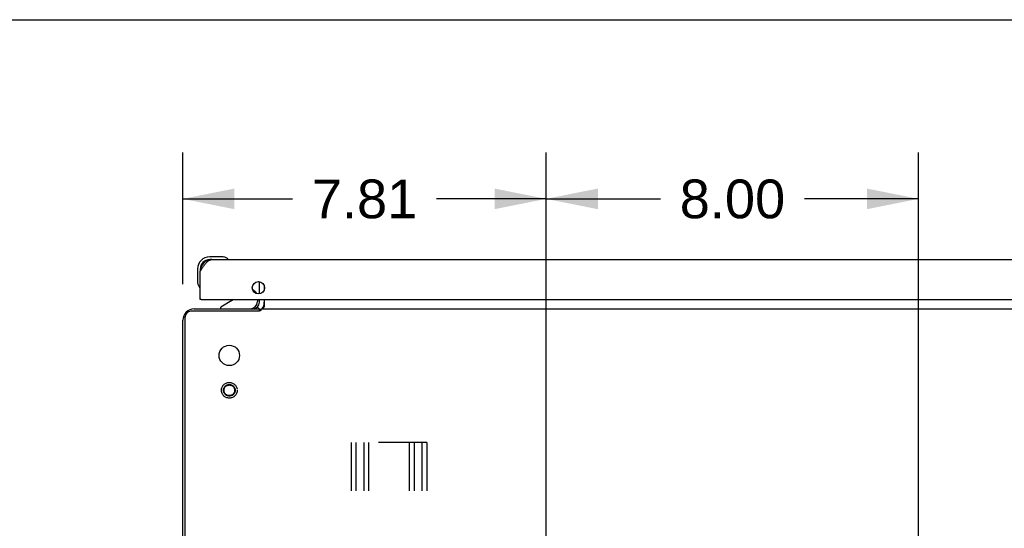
# Model space of a CAD drawing. Header units: inches. Extents: x 0 to 189, y 0 to 122.
# Tile 30 of 44: x 22 to 43, y 111 to 122. Entities that reach past the tile are written whole.
import ezdxf

# ---------------------------------------------------------------- set-up
doc = ezdxf.new("R2010")
doc.units = ezdxf.units.IN
doc.header["$LTSCALE"] = 10.388889
doc.header["$MEASUREMENT"] = 0
doc.linetypes.add('HIDDEN', pattern=[0.2, 0.1, -0.1])
doc.layers.get('0').update_dxf_attribs({"linetype": 'CONTINUOUS'})
for name, color, linetype in [('02___PRT_ALL_AXES', 7, 'CONTINUOUS'), ('DEFAULT_2', 8, 'HIDDEN'), ('DIMENSIONS', 7, 'CONTINUOUS')]:
    doc.layers.add(name, color=color, linetype=linetype)
doc.styles.get("Standard").update_dxf_attribs({"font": 'arial.ttf'})
doc.dimstyles.new('DIMSTYLE_1', dxfattribs={"dimtxt": 0.833333, "dimasz": 1.111111, "dimexe": 0.09, "dimexo": 0.07, "dimgap": 0.0375, "dimtad": 0, "dimtih": 1, "dimtoh": 1, "dimzin": 4, "dimdsep": 46, "dimtxsty": 'Standard', "dimblk": '_FILLED', "dimblk1": '_FILLED', "dimblk2": '_FILLED', "dimcen": 0.09, "dimazin": 1, "dimtfac": 1, "dimtdec": 3, "dimtofl": 0, "dimtmove": 0, "dimatfit": 3, "dimldrblk": '_FILLED', "dimfxl": 0, "dimtolj": 1, "dimtzin": 4, "dimarcsym": 0})

# ---------------------------------------------------------------- blocks, each defined once
blk = doc.blocks.new('_FILLED')
at = {"color": 0, "linetype": 'ByBlock'}
blk.add_solid([(0, 0), (-1, 0.2), (-1, -0.2)], dxfattribs=at)
blk = doc.blocks.new('*D24')
at = {"layer": 'DIMENSIONS', "color": 2, "linetype": 'Continuous'}
for p, q in [((25.818, 116.536), (25.818, 119.37)), ((33.629, 110.658), (33.629, 119.37)), ((25.818, 118.37), (28.175, 118.37)), ((33.629, 118.37), (31.273, 118.37))]:
    blk.add_line(p, q, dxfattribs=at)
at = {"layer": 'DIMENSIONS', "color": 2, "linetype": 'Continuous', "xscale": 1.1111111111, "yscale": 1.1111111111, "zscale": 1.1111111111, "rotation": 180}
blk.add_blockref('_FILLED', (25.818, 118.37), dxfattribs=at)
at = {"layer": 'DIMENSIONS', "color": 2, "linetype": 'Continuous', "xscale": 1.1111111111, "yscale": 1.1111111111, "zscale": 1.1111111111}
blk.add_blockref('_FILLED', (33.629, 118.37), dxfattribs=at)
at = {"layer": 'DIMENSIONS', "color": 2, "linetype": 'Continuous', "insert": (29.724, 118.786), "char_height": 0.8333, "width": 2.26456, "attachment_point": 2, "line_spacing_factor": 0.9}
blk.add_mtext('7.81', dxfattribs=at)
blk = doc.blocks.new('*D25')
at = {"layer": 'DIMENSIONS', "color": 2, "linetype": 'Continuous'}
for p, q in [((33.629, 110.658), (33.629, 119.37)), ((41.629, 110.658), (41.629, 119.37)), ((33.629, 118.37), (36.08, 118.37)), ((41.629, 118.37), (39.178, 118.37))]:
    blk.add_line(p, q, dxfattribs=at)
at = {"layer": 'DIMENSIONS', "color": 2, "linetype": 'Continuous', "xscale": 1.1111111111, "yscale": 1.1111111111, "zscale": 1.1111111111, "rotation": 180}
blk.add_blockref('_FILLED', (33.629, 118.37), dxfattribs=at)
at = {"layer": 'DIMENSIONS', "color": 2, "linetype": 'Continuous', "xscale": 1.1111111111, "yscale": 1.1111111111, "zscale": 1.1111111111}
blk.add_blockref('_FILLED', (41.629, 118.37), dxfattribs=at)
at = {"layer": 'DIMENSIONS', "color": 2, "linetype": 'Continuous', "insert": (37.629, 118.786), "char_height": 0.8333, "width": 2.26456, "attachment_point": 2, "line_spacing_factor": 0.9}
blk.add_mtext('8.00', dxfattribs=at)

msp = doc.modelspace()

# ---------------------------------------------------------------- linework, layer by layer
at = {"color": 7, "linetype": 'Continuous'}
for p, q in [((0, 122.222), (188.889, 122.222)), ((26.653, 117.123), (26.396, 117.123)), ((26.44, 117.063), (26.396, 117.063)), ((26.69, 117.12), (26.653, 117.123)), ((26.788, 117.076), (26.788, 117.076)), ((26.133, 116.86), (26.133, 116.604)), ((26.193, 116.86), (26.193, 116.817)), ((26.133, 116.604), (26.136, 116.566)), ((26.178, 116.475), (26.179, 116.471)), ((26.179, 116.471), (26.179, 116.47)), ((27.312, 116.436), (27.393, 116.355)), ((26.213, 116.209), (26.193, 116.209)), ((26.873, 116.182), (26.635, 116.044)), ((27.422, 116.209), (27.422, 116.162)), ((26.635, 116.005), (26.635, 116.044)), ((27.422, 116.044), (27.422, 116.045)), ((27.46, 116.006), (27.426, 116.041)), ((27.464, 115.959), (27.464, 116.005)), ((27.494, 115.971), (27.464, 116.001))]:
    msp.add_line(p, q, dxfattribs=at)
at = {"color": 3, "linetype": 'Continuous'}
for p, q in [((26.44, 117.063), (48.256, 117.063)), ((26.193, 116.209), (26.193, 116.817)), ((27.464, 116.328), (27.464, 116.59)), ((27.568, 116.504), (27.568, 116.414)), ((26.213, 116.209), (48.483, 116.209)), ((27.464, 116.148), (27.464, 116.209)), ((27.568, 116.209), (27.568, 116.045)), ((27.445, 115.953), (25.99, 115.953)), ((26.065, 116.005), (27.464, 116.005)), ((27.422, 116.045), (27.423, 116.043)), ((27.423, 116.043), (27.424, 116.043)), ((27.424, 116.043), (27.428, 116.036)), ((27.428, 116.036), (27.43, 116.034)), ((27.495, 116.005), (27.495, 115.973)), ((27.495, 116.005), (47.763, 116.005)), ((25.818, 98.057), (25.818, 115.759)), ((25.87, 98.177), (25.87, 115.833))]:
    msp.add_line(p, q, dxfattribs=at)
for points in [[(26.193, 116.817), (26.203, 116.833), (26.214, 116.849), (26.224, 116.865), (26.234, 116.88), (26.245, 116.896), (26.255, 116.911), (26.265, 116.926), (26.275, 116.94), (26.286, 116.954), (26.296, 116.967), (26.306, 116.979), (26.316, 116.991), (26.327, 117.002), (26.337, 117.012), (26.347, 117.022), (26.358, 117.03), (26.368, 117.038), (26.378, 117.044), (26.388, 117.05), (26.399, 117.055), (26.409, 117.058), (26.419, 117.061), (26.429, 117.063), (26.44, 117.063)], [(27.421, 116.045), (27.421, 116.045), (27.422, 116.045), (27.422, 116.045), (27.422, 116.045)], [(27.43, 116.034), (27.431, 116.032), (27.433, 116.03), (27.435, 116.028), (27.437, 116.026)], [(27.437, 116.026), (27.439, 116.023), (27.441, 116.021), (27.443, 116.019), (27.445, 116.016), (27.448, 116.014), (27.45, 116.012), (27.452, 116.01), (27.455, 116.008), (27.457, 116.007), (27.459, 116.006), (27.461, 116.006), (27.463, 116.005), (27.464, 116.005)], [(27.479, 115.961), (27.478, 115.961), (27.477, 115.961), (27.476, 115.961), (27.475, 115.961), (27.474, 115.961), (27.472, 115.961), (27.471, 115.961), (27.469, 115.961), (27.468, 115.96), (27.466, 115.96), (27.465, 115.96), (27.463, 115.959), (27.461, 115.959), (27.46, 115.958), (27.458, 115.958), (27.456, 115.957), (27.454, 115.956), (27.452, 115.956), (27.45, 115.955), (27.448, 115.954), (27.445, 115.953)], [(27.495, 115.973), (27.494, 115.972), (27.493, 115.97), (27.492, 115.969), (27.491, 115.968), (27.489, 115.966), (27.488, 115.965), (27.487, 115.964), (27.486, 115.964), (27.485, 115.963), (27.484, 115.963), (27.484, 115.962), (27.483, 115.962), (27.482, 115.962), (27.481, 115.962), (27.48, 115.962), (27.479, 115.961)], [(27.544, 116.024), (27.542, 116.02), (27.541, 116.018), (27.54, 116.016), (27.539, 116.014), (27.538, 116.013), (27.537, 116.011), (27.536, 116.01), (27.535, 116.008), (27.533, 116.007), (27.532, 116.006), (27.531, 116.006), (27.53, 116.005), (27.529, 116.005), (27.527, 116.005)], [(27.568, 116.045), (27.567, 116.045), (27.565, 116.045), (27.564, 116.045), (27.562, 116.045), (27.561, 116.044), (27.559, 116.044), (27.558, 116.043), (27.557, 116.042), (27.556, 116.041), (27.554, 116.04), (27.553, 116.039), (27.552, 116.037), (27.551, 116.036), (27.55, 116.034), (27.549, 116.032), (27.548, 116.03), (27.546, 116.028), (27.545, 116.026), (27.544, 116.024)]]:
    msp.add_lwpolyline(points, dxfattribs=at)
at = {"color": 7, "linetype": 'Continuous'}
for points in [[(26.788, 117.076), (26.786, 117.077), (26.785, 117.077), (26.781, 117.078)], [(26.179, 116.47), (26.18, 116.468), (26.18, 116.468)]]:
    msp.add_lwpolyline(points, dxfattribs=at)
at = {"color": 3, "linetype": 'Continuous'}
for centre, radius in [((27.443, 116.459), 0.133), ((26.818, 115.005), 0.219)]:
    msp.add_circle(centre, radius, dxfattribs=at)
at = {"color": 7, "linetype": 'Continuous'}
for centre, radius, start, end in [((26.396, 116.86), 0.263, 90, 180), ((26.396, 116.86), 0.203, 90, 180), ((26.653, 116.873), 0.25, 59.1101, 90), ((26.773, 117.078), 0.015, 270, 353.6204), ((26.773, 117.075), 0.015, 6.3796, 59.1101), ((26.383, 116.604), 0.25, 180, 210.8899), ((26.182, 116.483), 0.015, 210.8899, 263.6204), ((26.178, 116.483), 0.015, 276.3796, 360), ((26.823, 116.269), 0.1, 300.092, 323.4532), ((27.265, 116.162), 0.157, 270, 360), ((27.322, 116.285), 0.1, 27.0175, 45), ((27.322, 116.148), 0.246, 324.6734, 360)]:
    msp.add_arc(centre, radius, start, end, dxfattribs=at)
at = {"color": 3, "linetype": 'Continuous'}
for centre, radius, start, end in [((26.44, 116.817), 0.246, 90, 180), ((26.213, 116.229), 0.02, 180, 270), ((26.065, 115.759), 0.246, 90, 180), ((25.99, 115.833), 0.12, 90, 180), ((27.322, 116.148), 0.142, 270, 360)]:
    msp.add_arc(centre, radius, start, end, dxfattribs=at)
at = {"layer": '02___PRT_ALL_AXES', "color": 7, "linetype": 'Continuous'}
for start, end in [(175.1015, 175.7578), (170.8498, 171.1102)]:
    msp.add_arc((26.396, 116.86), 0.263, start, end, dxfattribs=at)
at = {"layer": 'DEFAULT_2', "color": 8, "linetype": 'HIDDEN'}
for p, q in [((29.435, 113.13), (29.435, 98.13)), ((31.06, 113.13), (29.435, 113.13)), ((29.539, 113.13), (29.539, 98.13)), ((29.706, 113.13), (29.706, 98.13)), ((29.81, 113.13), (29.81, 98.13)), ((30.685, 113.13), (30.685, 98.13)), ((30.789, 113.13), (30.789, 98.13)), ((30.956, 113.13), (30.956, 98.13)), ((31.06, 113.13), (31.06, 98.13))]:
    msp.add_line(p, q, dxfattribs=at)
for radius in [0.169, 0.125, 0.124, 0.114]:
    msp.add_circle((26.818, 114.255), radius, dxfattribs=at)

# ---------------------------------------------------------------- dimensions: what is measured, and where the dimension line sits
at = {"layer": 'DIMENSIONS', "color": 2, "linetype": 'Continuous'}
for base, p1, p2, picture, middle in [((33.629, 118.37), (25.818, 116.466), (33.629, 110.588), '*D24', (29.644, 118.365)), ((41.629, 118.37), (33.629, 110.588), (41.629, 110.588), '*D25', (37.625, 118.365))]:
    dim = msp.add_linear_dim(base=base, p1=p1, p2=p2, text='<>\\P[]', dimstyle='DIMSTYLE_1', dxfattribs=at)
    dim.commit()
    dim.dimension.update_dxf_attribs({"geometry": picture, "text_midpoint": middle, "dimtype": 160})

doc.saveas('drawing.dxf')
